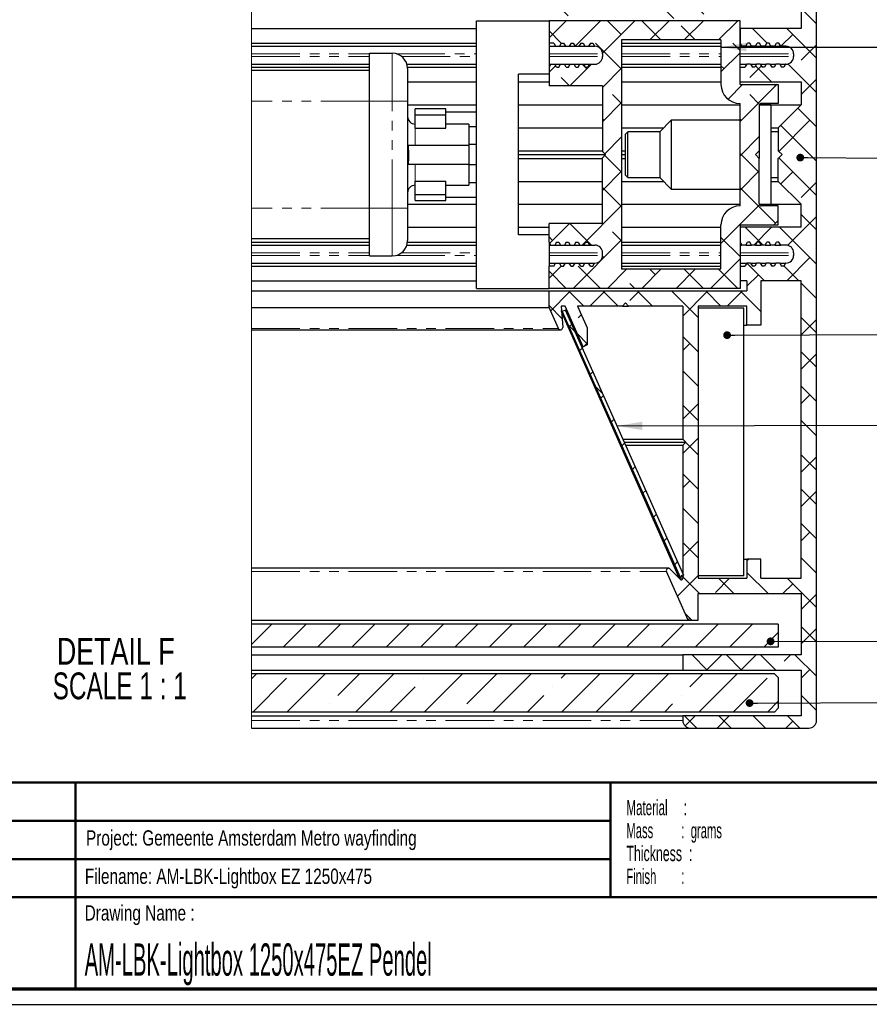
# Paper-space layout 'Section D EZ' of a CAD drawing. Header units: millimetres. Extents: x 7 to 291, y 7 to 204.
# Tile 2 of 4: x 66 to 177, y 7 to 136. Entities that reach past the tile are written whole.
import ezdxf

# ---------------------------------------------------------------- set-up
doc = ezdxf.new("R2010")
doc.units = ezdxf.units.MM
doc.linetypes.add('PHANTOM', pattern=[12.7, 6.35, -1.27, 1.27, -1.27, 1.27, -1.27])
for name, color, linetype in [('LAYER1', 7, 'Continuous'), ('LAYER2', 7, 'Continuous'), ('LOGO', 7, 'Continuous')]:
    doc.layers.add(name, color=color, linetype=linetype)
doc.styles.add('SLDTEXTSTYLE1', font='TXT', dxfattribs={"width": 0.75})
doc.styles.add('SLDTEXTSTYLE4', font='TXT', dxfattribs={"width": 0.5675})
doc.styles.add('SLDTEXTSTYLE5', font='TXT', dxfattribs={"width": 0.55})
doc.styles.add('SLDTEXTSTYLE6', font='TXT', dxfattribs={"width": 0.605})
doc.styles.add('SLDTEXTSTYLE7', font='TXT', dxfattribs={"width": 0.549})
doc.styles.add('SLDTEXTSTYLE8', font='TXT', dxfattribs={"width": 0.467045})
doc.styles.add('SLDTEXTSTYLE9', font='TXT', dxfattribs={"width": 0.681818})
doc.dimstyles.new('SLDDIMSTYLE2', dxfattribs={"dimtxt": 0.18, "dimasz": 3.302, "dimexe": 0, "dimexo": 0.0625, "dimgap": 0, "dimtad": 0, "dimtih": 1, "dimtoh": 1, "dimdec": 0, "dimrnd": 1e-09, "dimzin": 0, "dimdsep": 46, "dimtxsty": 'Standard', "dimsah": 1, "dimcen": 0.09, "dimadec": 0, "dimazin": 0, "dimtfac": 3.302, "dimtdec": 0, "dimtofl": 0, "dimtmove": 0, "dimatfit": 3, "dimfxl": 1, "dimfrac": 2, "dimtolj": 1, "dimtzin": 0, "dimarcsym": 0})
doc.dimstyles.new('SLDDIMSTYLE5', dxfattribs={"dimtxt": 0.18, "dimasz": 1.016, "dimexe": 0, "dimexo": 0.0625, "dimgap": 0, "dimtad": 0, "dimtih": 1, "dimtoh": 1, "dimdec": 0, "dimrnd": 1e-09, "dimzin": 0, "dimdsep": 46, "dimtxsty": 'Standard', "dimblk1": 'DOT', "dimblk2": 'DOT', "dimsah": 1, "dimcen": 0.09, "dimadec": 0, "dimazin": 0, "dimtfac": 1.016, "dimtdec": 0, "dimtofl": 0, "dimtmove": 0, "dimatfit": 3, "dimldrblk": 'DOT', "dimfxl": 1, "dimfrac": 2, "dimtolj": 1, "dimtzin": 0, "dimarcsym": 0})

# ---------------------------------------------------------------- blocks, each defined once
blk = doc.blocks.new('SW_NOTE_0_20')
at = {"layer": 'LOGO', "color": 0, "char_height": 2, "attachment_point": 1}
for s, insert, style in [('Material     :', (0, 2.58), 'SLDTEXTSTYLE4'), ('Mass         :  grams', (0, -0.42), 'SLDTEXTSTYLE5'), ('Thickness  :', (0, -3.42), 'SLDTEXTSTYLE6'), ('Finish        :', (0, -6.42), 'SLDTEXTSTYLE7')]:
    blk.add_mtext(s, dxfattribs=dict(at, insert=insert, style=style))
blk = doc.blocks.new('SW_HATCH_1')
at = {"color": 0, "linetype": 'Continuous', "lineweight": 18}
for p, q in [((15.87, 7.5), (17.37, 6)), ((20.67, 7.2), (19.47, 6)), ((20.36, 7.5), (22.76, 5.1)), ((25.46, 7.5), (23.46, 5.5)), ((24.85, 7.5), (26.85, 5.5)), ((29.95, 7.5), (28.52, 6.07)), ((29.34, 7.5), (32.76, 4.08)), ((-39.3, 4.3), (-40.8, 5.8)), ((-39.1, 5.8), (-40.6, 4.3)), ((-34.61, 5.8), (-36.11, 4.3)), ((-30.97, 4.95), (-31.82, 5.8)), ((-30.12, 5.8), (-31.62, 4.3)), ((-25.83, 4.3), (-27.33, 5.8)), ((-25.63, 5.8), (-27.13, 4.3)), ((-21.34, 4.3), (-22.84, 5.8)), ((-21.14, 5.8), (-22.64, 4.3)), ((-16.65, 5.8), (-18.15, 4.3)), ((-13.01, 4.95), (-13.86, 5.8)), ((-12.16, 5.8), (-13.66, 4.3)), ((-7.87, 4.3), (-9.37, 5.8)), ((-7.67, 5.8), (-9.17, 4.3)), ((-3.38, 4.3), (-4.88, 5.8)), ((-3.18, 5.8), (-4.68, 4.3)), ((1.31, 5.8), (-0.19, 4.3)), ((4.95, 4.95), (4.1, 5.8)), ((5.8, 5.8), (4.3, 4.3)), ((10.09, 4.3), (8.59, 5.8)), ((10.29, 5.8), (8.79, 4.3)), ((14.58, 4.3), (13.08, 5.8)), ((14.78, 5.8), (13.28, 4.3)), ((-0.19, 4.3), (-2.24, 2.25)), ((1.11, 4.3), (3.11, 2.3)), ((4.3, 4.3), (3.83, 3.83)), ((5.6, 4.3), (7.6, 2.3)), ((10.09, 4.3), (12.78, 1.61)), ((19.41, 3.96), (21.06, 2.31)), ((22.76, 4.8), (21.79, 3.83)), ((31.89, 4.95), (30.76, 3.82)), ((-2.24, 3.16), (0.26, 0.66)), ((7.2, 2.71), (6.79, 2.3)), ((12.68, 3.7), (11.03, 2.05)), ((16.78, 3.31), (15.05, 1.58)), ((15.58, 3.3), (18.01, 0.87)), ((13.01, 1.38), (14.09, 0.3)), ((30.76, 1.59), (32.76, -0.41)), ((0, 0), (-2.24, -2.24)), ((4.49, 0), (1.17, -3.32)), ((8.98, 0), (4.76, -4.22)), ((7.2, -1.78), (5.41, 0)), ((12.4, -2.5), (9.9, 0)), ((13.47, 0), (10.97, -2.5)), ((17.96, 0), (15.46, -2.5)), ((22.45, 0), (19.95, -2.5)), ((16.89, -2.5), (15.05, -0.66)), ((24.37, -1), (26.3, -2.93)), ((28.86, -1), (32.76, -4.9)), ((-0.64, -2.93), (-2.24, -1.33)), ((29.65, -1.78), (28.11, -3.33)), ((7.26, -6.34), (3.83, -2.91)), ((22.76, -3.88), (21.79, -2.91)), ((32.76, -3.16), (30.77, -5.15)), ((22.76, -4.18), (20.26, -6.68)), ((-1.38, -5.87), (-2.24, -6.73)), ((3.31, -5.67), (0.48, -8.5)), ((2.71, -6.27), (2.11, -5.67)), ((7.26, -6.21), (4.76, -8.71)), ((20.67, -6.27), (20.26, -5.87)), ((25.54, -5.9), (24.03, -7.4)), ((24.77, -5.89), (26.88, -8)), ((29.01, -5.64), (32.76, -9.39)), ((0.44, -8.5), (-0.66, -7.4)), ((32.76, -7.65), (30.76, -9.65)), ((23.13, -8.3), (21.19, -10.24)), ((27.62, -8.3), (22.76, -13.16)), ((27.4, -8.52), (27.18, -8.3)), ((7.26, -10.83), (6.07, -9.64)), ((25.32, -10.93), (24.03, -9.64)), ((7.26, -10.7), (4.76, -13.2)), ((30.32, -11.44), (32.76, -13.88)), ((4.95, -13.01), (4.76, -12.82)), ((22.91, -13.01), (22.76, -12.86)), ((31.89, -13.01), (27.83, -17.07)), ((28.08, -13.69), (32.76, -18.37)), ((7.26, -15.19), (5.06, -17.39)), ((25.26, -15.15), (22.76, -17.65)), ((7.2, -19.75), (5.06, -17.61)), ((25.16, -19.75), (22.76, -17.35)), ((27.83, -17.93), (32.76, -22.86)), ((7.26, -19.68), (4.76, -22.18)), ((25.26, -19.64), (22.76, -22.14)), ((29.65, -19.75), (28.08, -21.31)), ((7.26, -24.3), (4.76, -21.8)), ((27.4, -26.48), (22.76, -21.84)), ((32.76, -21.12), (30.77, -23.11)), ((7.26, -24.17), (2.11, -29.33)), ((25.32, -24.07), (20.26, -29.13)), ((32.76, -25.61), (29.01, -29.36)), ((30.76, -25.35), (32.76, -27.35)), ((0.44, -26.5), (-2.14, -29.08)), ((3.31, -29.33), (0.48, -26.5)), ((23.43, -27), (25.76, -29.33)), ((26.88, -27), (24.56, -29.33)), ((27.76, -26.12), (27.18, -26.7)), ((27.92, -27), (32.76, -31.84)), ((-1.78, -28.73), (-2.24, -28.27)), ((7.26, -28.79), (6.07, -27.6)), ((22.76, -30.82), (20.26, -28.32)), ((7.26, -28.66), (0.92, -35)), ((4.95, -30.97), (4.76, -30.78)), ((-0.64, -32.07), (-2.24, -33.67)), ((4.49, -35), (1.58, -32.09)), ((22.76, -31.12), (18.88, -35)), ((23.62, -31.68), (25.94, -34)), ((28.49, -32.06), (30.43, -34)), ((31.89, -30.97), (28.86, -34)), ((0, -35), (-2.24, -32.76)), ((7.91, -32.5), (5.41, -35)), ((12.4, -32.5), (9.9, -35)), ((11.69, -33.22), (10.97, -32.5)), ((16.89, -32.5), (14.39, -35)), ((17.96, -35), (15.46, -32.5)), ((22.45, -35), (19.95, -32.5)), ((25.16, -33.22), (23.66, -34.71)), ((8.98, -35), (8.32, -34.34)), ((30.76, -34.33), (32.76, -36.33)), ((0.46, -35.46), (-2.03, -37.95)), ((0.3, -35.3), (2.3, -37.3)), ((5.11, -35.3), (3.11, -37.3)), ((4.79, -35.3), (6.79, -37.3)), ((9.6, -35.3), (8.32, -36.58)), ((9.28, -35.3), (11.28, -37.3)), ((13.77, -35.3), (17.26, -38.79)), ((18.42, -35.46), (15.26, -38.62)), ((18.26, -35.3), (20.26, -37.3)), ((23.07, -35.3), (21.07, -37.3)), ((22.75, -35.3), (25.46, -38.01)), ((-2.24, -37.25), (-0.52, -38.97)), ((2, -38.41), (1.58, -38.83)), ((1.22, -40.71), (0.23, -39.72)), ((0.75, -39.66), (0.37, -40.04)), ((30.76, -38.82), (32.76, -40.82)), ((32.76, -39.08), (30.77, -41.07)), ((1.51, -41), (2.76, -42.25)), ((2.76, -42.14), (2.31, -42.59)), ((15.26, -41.28), (17.26, -43.28)), ((16.18, -42.2), (15.26, -43.11)), ((2.13, -42.77), (1.76, -43.15)), ((30.76, -43.31), (32.76, -45.31)), ((32.76, -43.57), (30.76, -45.57)), ((3.52, -45.87), (3.14, -46.25)), ((15.26, -45.77), (17.26, -47.77)), ((4.82, -48.8), (3.83, -47.81)), ((30.76, -47.8), (32.76, -49.8)), ((4.9, -48.98), (4.52, -49.36)), ((17.26, -50.09), (15.26, -52.09)), ((31.89, -48.93), (30.76, -50.06)), ((15.26, -50.26), (17.26, -52.26)), ((6.28, -52.09), (5.9, -52.47)), ((30.76, -52.29), (32.76, -54.29)), ((7.67, -55.19), (7.29, -55.57)), ((17.26, -54.58), (15.26, -56.58)), ((15.64, -55.13), (17.26, -56.75)), ((30.76, -56.78), (32.76, -58.78)), ((32.76, -57.04), (30.77, -59.03)), ((9.05, -58.3), (8.67, -58.68)), ((15.26, -59.24), (17.26, -61.24)), ((16.18, -60.16), (15.26, -61.07)), ((10.43, -61.41), (10.05, -61.79)), ((30.76, -61.27), (32.76, -63.27)), ((32.76, -61.53), (30.76, -63.53)), ((15.26, -63.73), (17.26, -65.73)), ((11.82, -64.52), (11.44, -64.89)), ((30.76, -65.76), (32.76, -67.76)), ((31.89, -66.89), (30.76, -68.02)), ((13.2, -67.62), (12.82, -68)), ((17.26, -68.05), (15.26, -70.05)), ((15.26, -68.22), (17.26, -70.22)), ((14.58, -70.73), (14.2, -71.11)), ((23.89, -70.4), (23.66, -70.63)), ((30.76, -70.25), (32.76, -72.25)), ((17.26, -72.54), (14.57, -75.24)), ((15.18, -72.63), (15.05, -72.5)), ((15.26, -72.71), (17.45, -74.9)), ((21.39, -72.9), (19.54, -74.75)), ((19.94, -72.9), (21.94, -74.9)), ((23.66, -72.13), (26.43, -74.9)), ((28.92, -72.9), (32.76, -76.74)), ((29.65, -73.63), (28.37, -74.9)), ((32.76, -75), (30.77, -76.99)), ((15.58, -77.52), (16.46, -78.4)), ((16.18, -78.12), (15.95, -78.34)), ((-38.49, -78.9), (-41.16, -81.57)), ((-34, -78.9), (-37, -81.9)), ((-29.51, -78.9), (-32.51, -81.9)), ((-25.02, -78.9), (-28.02, -81.9)), ((-20.53, -78.9), (-23.53, -81.9)), ((-16.04, -78.9), (-19.04, -81.9)), ((-11.55, -78.9), (-14.55, -81.9)), ((-7.06, -78.9), (-10.06, -81.9)), ((-2.57, -78.9), (-5.57, -81.9)), ((1.92, -78.9), (-1.08, -81.9)), ((6.41, -78.9), (3.41, -81.9)), ((10.9, -78.9), (7.9, -81.9)), ((15.39, -78.9), (12.39, -81.9)), ((19.88, -78.9), (16.88, -81.9)), ((24.37, -78.9), (21.37, -81.9)), ((30.76, -79.23), (32.76, -81.23)), ((32.76, -79.49), (30.76, -81.49)), ((27.76, -80), (25.86, -81.9)), ((16.47, -82.9), (18.47, -84.9)), ((20.37, -82.9), (18.37, -84.9)), ((20.96, -82.9), (22.96, -84.9)), ((24.86, -82.9), (22.86, -84.9)), ((25.45, -82.9), (27.45, -84.9)), ((29.35, -82.9), (28.52, -83.73)), ((29.94, -82.9), (32.76, -85.72)), ((31.89, -84.85), (30.76, -85.98)), ((-40.5, -85.4), (-41.16, -86.06)), ((-41.01, -90.4), (-36.58, -85.97)), ((-31.52, -85.4), (-36.52, -90.4)), ((-29.85, -88.22), (-27.03, -85.4)), ((-22.54, -85.4), (-27.54, -90.4)), ((-18.62, -85.97), (-18.62, -85.97)), ((-13.56, -85.4), (-18.56, -90.4)), ((-13.01, -89.34), (-9.07, -85.4)), ((-4.58, -85.4), (-9.58, -90.4)), ((-0.66, -85.97), (-0.09, -85.4)), ((4.4, -85.4), (-0.6, -90.4)), ((3.89, -90.4), (8.89, -85.4)), ((13.38, -85.4), (8.38, -90.4)), ((16.18, -87.1), (17.87, -85.4)), ((22.36, -85.4), (17.36, -90.4)), ((21.85, -90.4), (26.28, -85.97)), ((-23.05, -90.4), (-19.75, -87.1)), ((-1.78, -87.1), (-1.78, -87.1)), ((-5.09, -90.4), (-2.91, -88.22)), ((15.05, -88.22), (15.05, -88.22)), ((30.76, -88.21), (32.76, -90.21)), ((-30.97, -89.34), (-30.97, -89.34)), ((12.87, -90.4), (13.93, -89.34)), ((27.76, -88.98), (26.34, -90.4)), ((15.49, -90.9), (17.09, -92.5)), ((16.86, -90.9), (15.56, -92.21)), ((21.35, -90.9), (19.75, -92.5)), ((19.98, -90.9), (21.58, -92.5)), ((24.47, -90.9), (26.07, -92.5)), ((28.96, -90.9), (30.56, -92.5)), ((29.65, -91.59), (28.73, -92.5))]:
    blk.add_line(p, q, dxfattribs=at)
blk = doc.blocks.new('SW_NOTE_0_21')
at = {"layer": 'LOGO', "color": 0, "char_height": 3.5, "attachment_point": 2}
for s, insert, style in [('DETAIL F', (8.91, 4.51), 'SLDTEXTSTYLE1'), ('SCALE 1 : 1', (9.43, -0.01), 'SLDTEXTSTYLE9')]:
    blk.add_mtext(s, dxfattribs=dict(at, insert=insert, style=style))
blk = doc.blocks.new('_Dot')
at = {"color": 0, "linetype": 'ByBlock', "lineweight": -2}
blk.add_line((-0.5, 0), (-1, 0), dxfattribs=at)
at = {"color": 0, "linetype": 'ByBlock', "const_width": 0.5}
blk.add_lwpolyline([(-0.25, 0, 1), (0.25, 0, 1)], format="xyb", close=True, dxfattribs=at)

psp = doc.layouts.new('Section D EZ')

# ---------------------------------------------------------------- linework, layer by layer
at = {"color": 7, "linetype": 'Continuous', "lineweight": 18}
psp.add_line((96.6, 142.9), (96.6, 42.9), dxfattribs=at)
at = {"color": 7, "linetype": 'Continuous', "lineweight": 25}
for p, q in [((170.53, 43.9), (170.53, 142.4)), ((168.53, 140.9), (168.53, 134.4)), ((126.03, 100.4), (126.03, 135.4)), ((126.03, 135.4), (135.53, 135.4)), ((160.53, 135.4), (135.53, 135.4)), ((135.53, 135.4), (135.53, 132.47)), ((160.53, 127.09), (160.53, 135.4)), ((96.6, 134.4), (126.03, 134.4)), ((160.53, 134.4), (160.53, 132.47)), ((168.53, 134.4), (160.53, 134.4)), ((158.03, 132.9), (145.03, 132.9)), ((145.03, 132.9), (145.03, 102.9)), ((158.03, 132.9), (158.03, 127.09)), ((96.6, 132.47), (126.03, 132.47)), ((96.6, 132.07), (126.03, 132.07)), ((136.17, 132.47), (135.53, 132.47)), ((135.53, 132.47), (135.53, 129.32)), ((135.53, 132.07), (136.4, 132.07)), ((136.17, 132.47), (136.4, 132.07)), ((136.4, 132.07), (136.9, 132.07)), ((137.14, 132.47), (136.9, 132.07)), ((136.9, 132.07), (137.67, 132.07)), ((137.14, 132.47), (137.44, 132.47)), ((137.44, 132.47), (137.67, 132.07)), ((137.67, 132.07), (138.17, 132.07)), ((138.41, 132.47), (138.17, 132.07)), ((138.17, 132.07), (138.94, 132.07)), ((138.41, 132.47), (138.71, 132.47)), ((138.71, 132.47), (138.94, 132.07)), ((138.94, 132.07), (139.44, 132.07)), ((139.68, 132.47), (139.44, 132.07)), ((139.44, 132.07), (140.21, 132.07)), ((139.68, 132.47), (139.98, 132.47)), ((139.98, 132.47), (140.21, 132.07)), ((140.21, 132.07), (140.71, 132.07)), ((140.95, 132.47), (140.71, 132.07)), ((140.71, 132.07), (141.48, 132.07)), ((140.95, 132.47), (141.25, 132.47)), ((141.25, 132.47), (141.48, 132.07)), ((141.48, 132.07), (141.53, 132.07)), ((145.03, 132.47), (158.03, 132.47)), ((145.03, 132.07), (158.03, 132.07)), ((160.53, 132.47), (160.76, 132.07)), ((160.53, 132.07), (160.76, 132.07)), ((161.27, 132.07), (160.76, 132.07)), ((161.27, 132.07), (161.5, 132.47)), ((161.27, 132.07), (162.03, 132.07)), ((161.8, 132.47), (161.5, 132.47)), ((162.03, 132.07), (161.8, 132.47)), ((162.54, 132.07), (162.03, 132.07)), ((162.54, 132.07), (162.77, 132.47)), ((162.54, 132.07), (163.3, 132.07)), ((163.07, 132.47), (162.77, 132.47)), ((163.3, 132.07), (163.07, 132.47)), ((163.81, 132.07), (163.3, 132.07)), ((163.81, 132.07), (164.04, 132.47)), ((163.81, 132.07), (164.57, 132.07)), ((164.34, 132.47), (164.04, 132.47)), ((164.57, 132.07), (164.34, 132.47)), ((165.08, 132.07), (164.57, 132.07)), ((165.08, 132.07), (165.31, 132.47)), ((165.08, 132.07), (165.84, 132.07)), ((165.61, 132.47), (165.31, 132.47)), ((165.84, 132.07), (165.61, 132.47)), ((166.53, 132.07), (165.84, 132.07)), ((112.03, 131.15), (115.03, 131.15)), ((112.03, 124.9), (112.03, 131.15)), ((142.53, 131.07), (142.53, 130.72)), ((167.53, 131.07), (167.53, 130.72)), ((96.6, 129.72), (112.03, 129.72)), ((96.6, 129.32), (112.03, 129.32)), ((112.03, 128.9), (96.6, 128.9)), ((116.95, 129.72), (126.03, 129.72)), ((117.02, 129.32), (126.03, 129.32)), ((117.03, 129.15), (117.03, 124.9)), ((135.76, 129.72), (135.53, 129.32)), ((135.53, 129.72), (135.76, 129.72)), ((135.53, 129.32), (135.53, 126.9)), ((135.76, 129.72), (136.27, 129.72)), ((136.5, 129.32), (136.27, 129.72)), ((136.27, 129.72), (137.03, 129.72)), ((136.5, 129.32), (136.8, 129.32)), ((136.8, 129.32), (137.03, 129.72)), ((137.03, 129.72), (137.54, 129.72)), ((137.77, 129.32), (137.54, 129.72)), ((137.54, 129.72), (138.3, 129.72)), ((137.77, 129.32), (138.07, 129.32)), ((138.07, 129.32), (138.3, 129.72)), ((138.3, 129.72), (138.81, 129.72)), ((139.04, 129.32), (138.81, 129.72)), ((138.81, 129.72), (139.57, 129.72)), ((139.04, 129.32), (139.34, 129.32)), ((139.34, 129.32), (139.57, 129.72)), ((139.57, 129.72), (140.08, 129.72)), ((140.31, 129.32), (140.08, 129.72)), ((140.08, 129.72), (140.84, 129.72)), ((140.31, 129.32), (140.61, 129.32)), ((140.61, 129.32), (140.84, 129.72)), ((140.84, 129.72), (141.53, 129.72)), ((145.03, 129.72), (158.03, 129.72)), ((145.03, 129.32), (158.03, 129.32)), ((160.53, 129.72), (161.4, 129.72)), ((160.53, 127.4), (160.53, 129.32)), ((160.53, 129.32), (161.17, 129.32)), ((161.4, 129.72), (161.17, 129.32)), ((161.9, 129.72), (161.4, 129.72)), ((161.9, 129.72), (162.14, 129.32)), ((161.9, 129.72), (162.67, 129.72)), ((162.44, 129.32), (162.14, 129.32)), ((162.67, 129.72), (162.44, 129.32)), ((163.17, 129.72), (162.67, 129.72)), ((163.17, 129.72), (163.41, 129.32)), ((163.17, 129.72), (163.94, 129.72)), ((163.71, 129.32), (163.41, 129.32)), ((163.94, 129.72), (163.71, 129.32)), ((164.44, 129.72), (163.94, 129.72)), ((164.44, 129.72), (164.68, 129.32)), ((164.44, 129.72), (165.21, 129.72)), ((164.98, 129.32), (164.68, 129.32)), ((165.21, 129.72), (164.98, 129.32)), ((165.71, 129.72), (165.21, 129.72)), ((165.71, 129.72), (165.95, 129.32)), ((165.71, 129.72), (166.48, 129.72)), ((166.25, 129.32), (165.95, 129.32)), ((166.48, 129.72), (166.25, 129.32)), ((166.53, 129.72), (166.48, 129.72)), ((135.53, 128.4), (131.53, 128.4)), ((131.53, 107.4), (131.53, 128.4)), ((117.03, 127.4), (126.03, 127.4)), ((131.53, 127.4), (135.53, 127.4)), ((142.53, 126.9), (135.53, 126.9)), ((142.53, 126.9), (142.53, 118.3)), ((145.03, 127.4), (158.03, 127.4)), ((160.53, 127.4), (168.53, 127.4)), ((160.53, 127.09), (165.53, 127.09)), ((165.53, 127.09), (165.53, 124.59)), ((168.53, 127.4), (168.53, 124.4)), ((112.03, 110.9), (112.03, 124.9)), ((117.03, 124.9), (117.03, 110.9)), ((117.03, 124.4), (126.03, 124.4)), ((122.03, 123.9), (118.03, 123.9)), ((118.03, 123.09), (118.03, 123.9)), ((122.03, 123.09), (122.03, 123.9)), ((131.53, 124.4), (142.53, 124.4)), ((145.03, 124.4), (160.53, 124.4)), ((160.53, 111.2), (160.53, 124.59)), ((163.03, 124.29), (163.03, 118.39)), ((164.53, 124.4), (163.05, 124.4)), ((163.05, 124.4), (168.53, 124.4)), ((165.53, 124.59), (163.33, 124.59)), ((164.53, 124.4), (164.53, 111.4)), ((168.53, 124.4), (165.53, 121.4)), ((118.03, 123.09), (122.03, 123.09)), ((118.03, 121.36), (118.03, 123.09)), ((126.03, 123.44), (122.03, 123.44)), ((122.03, 121.36), (122.03, 123.09)), ((151.53, 122.4), (150.03, 120.9)), ((160.53, 122.4), (151.53, 122.4)), ((151.53, 122.4), (151.53, 113.4)), ((118.03, 121.36), (122.03, 121.36)), ((125.03, 121.9), (122.03, 121.9)), ((125.03, 121.9), (125.03, 119.15)), ((125.03, 121.59), (126.03, 121.59)), ((131.53, 121.4), (142.53, 121.4)), ((145.03, 121.4), (150.53, 121.4)), ((164.53, 121.4), (165.53, 121.4)), ((165.53, 121.4), (165.53, 118.4)), ((145.83, 120.9), (145.53, 120.57)), ((145.53, 115.22), (145.53, 120.57)), ((150.03, 120.9), (145.83, 120.9)), ((145.83, 114.9), (145.83, 120.9)), ((150.03, 120.9), (150.03, 114.9)), ((165.53, 120.9), (164.53, 120.9)), ((117.09, 119.15), (125.03, 119.15)), ((125.03, 119.25), (126.03, 119.25)), ((125.03, 119.15), (125.03, 116.65)), ((131.53, 118.4), (142.53, 118.4)), ((131.53, 117.9), (142.93, 117.9)), ((131.53, 117.4), (142.53, 117.4)), ((142.93, 117.9), (142.53, 118.3)), ((142.93, 117.9), (142.53, 117.5)), ((142.53, 108.9), (142.53, 117.5)), ((145.03, 118.4), (145.53, 118.4)), ((145.03, 117.9), (145.53, 117.9)), ((145.03, 117.4), (145.53, 117.4)), ((163.03, 118.39), (162.53, 117.9)), ((163.03, 117.4), (162.53, 117.9)), ((163.03, 118.4), (163.03, 117.4)), ((163.03, 111.5), (163.03, 117.4)), ((165.53, 118.4), (166.03, 117.9)), ((166.03, 117.9), (165.53, 117.4)), ((165.53, 114.4), (165.53, 117.4)), ((117.09, 116.65), (125.03, 116.65)), ((125.03, 116.65), (125.03, 113.9)), ((126.03, 116.55), (125.03, 116.55)), ((145.53, 115.22), (145.83, 114.9)), ((145.83, 114.9), (150.03, 114.9)), ((150.03, 114.9), (151.53, 113.4)), ((164.53, 114.9), (165.53, 114.9)), ((118.03, 114.43), (122.03, 114.43)), ((118.03, 112.7), (118.03, 114.43)), ((122.03, 112.7), (122.03, 114.43)), ((122.03, 113.9), (125.03, 113.9)), ((126.03, 114.2), (125.03, 114.2)), ((131.53, 114.4), (142.53, 114.4)), ((145.03, 114.4), (150.53, 114.4)), ((151.53, 113.4), (160.53, 113.4)), ((164.53, 114.4), (165.53, 114.4)), ((168.53, 111.4), (165.53, 114.4)), ((118.03, 111.9), (118.03, 112.7)), ((118.03, 112.7), (122.03, 112.7)), ((122.03, 111.9), (122.03, 112.7)), ((122.03, 112.35), (126.03, 112.35)), ((112.03, 104.65), (112.03, 110.9)), ((117.03, 111.4), (126.03, 111.4)), ((117.03, 110.9), (117.03, 106.65)), ((118.03, 111.9), (122.03, 111.9)), ((131.53, 111.4), (142.53, 111.4)), ((145.03, 111.4), (160.53, 111.4)), ((163.05, 111.4), (164.53, 111.4)), ((163.05, 111.4), (168.53, 111.4)), ((165.53, 111.2), (163.33, 111.2)), ((165.53, 108.7), (165.53, 111.2)), ((168.53, 108.4), (168.53, 111.4)), ((117.03, 108.4), (126.03, 108.4)), ((131.53, 108.4), (135.53, 108.4)), ((135.53, 106.47), (135.53, 108.9)), ((142.53, 108.9), (135.53, 108.9)), ((145.03, 108.4), (158.03, 108.4)), ((158.03, 102.9), (158.03, 108.7)), ((160.53, 108.7), (165.53, 108.7)), ((160.53, 108.7), (160.53, 100.4)), ((160.53, 108.4), (160.53, 106.47)), ((168.53, 108.4), (160.53, 108.4)), ((112.03, 106.9), (96.6, 106.9)), ((135.53, 107.4), (131.53, 107.4)), ((96.6, 106.47), (112.03, 106.47)), ((96.6, 106.07), (112.03, 106.07)), ((116.95, 106.07), (126.03, 106.07)), ((117.02, 106.47), (126.03, 106.47)), ((135.76, 106.07), (135.53, 106.47)), ((135.53, 106.47), (135.53, 103.32)), ((135.53, 106.07), (135.76, 106.07)), ((135.76, 106.07), (136.27, 106.07)), ((136.5, 106.47), (136.27, 106.07)), ((136.27, 106.07), (137.03, 106.07)), ((136.5, 106.47), (136.8, 106.47)), ((136.8, 106.47), (137.03, 106.07)), ((137.03, 106.07), (137.54, 106.07)), ((137.77, 106.47), (137.54, 106.07)), ((137.54, 106.07), (138.3, 106.07)), ((137.77, 106.47), (138.07, 106.47)), ((138.07, 106.47), (138.3, 106.07)), ((138.3, 106.07), (138.81, 106.07)), ((139.04, 106.47), (138.81, 106.07)), ((138.81, 106.07), (139.57, 106.07)), ((139.04, 106.47), (139.34, 106.47)), ((139.34, 106.47), (139.57, 106.07)), ((139.57, 106.07), (140.08, 106.07)), ((140.31, 106.47), (140.08, 106.07)), ((140.08, 106.07), (140.84, 106.07)), ((140.31, 106.47), (140.61, 106.47)), ((140.61, 106.47), (140.84, 106.07)), ((140.84, 106.07), (141.53, 106.07)), ((145.03, 106.47), (158.03, 106.47)), ((145.03, 106.07), (158.03, 106.07)), ((160.53, 106.47), (160.76, 106.07)), ((160.53, 106.07), (160.76, 106.07)), ((161.27, 106.07), (160.76, 106.07)), ((161.27, 106.07), (161.5, 106.47)), ((161.27, 106.07), (162.03, 106.07)), ((161.8, 106.47), (161.5, 106.47)), ((162.03, 106.07), (161.8, 106.47)), ((162.54, 106.07), (162.03, 106.07)), ((162.54, 106.07), (162.77, 106.47)), ((162.54, 106.07), (163.3, 106.07)), ((163.07, 106.47), (162.77, 106.47)), ((163.3, 106.07), (163.07, 106.47)), ((163.81, 106.07), (163.3, 106.07)), ((163.81, 106.07), (164.04, 106.47)), ((163.81, 106.07), (164.57, 106.07)), ((164.34, 106.47), (164.04, 106.47)), ((164.57, 106.07), (164.34, 106.47)), ((165.08, 106.07), (164.57, 106.07)), ((165.08, 106.07), (165.31, 106.47)), ((165.08, 106.07), (165.84, 106.07)), ((165.61, 106.47), (165.31, 106.47)), ((165.84, 106.07), (165.61, 106.47)), ((166.53, 106.07), (165.84, 106.07)), ((112.03, 104.65), (115.03, 104.65)), ((142.53, 104.72), (142.53, 105.07)), ((167.53, 105.07), (167.53, 104.72)), ((96.6, 103.72), (126.03, 103.72)), ((96.6, 103.32), (126.03, 103.32)), ((135.53, 103.72), (136.4, 103.72)), ((135.53, 100.4), (135.53, 103.32)), ((136.17, 103.32), (135.53, 103.32)), ((136.17, 103.32), (136.4, 103.72)), ((136.4, 103.72), (136.9, 103.72)), ((137.14, 103.32), (136.9, 103.72)), ((136.9, 103.72), (137.67, 103.72)), ((137.14, 103.32), (137.44, 103.32)), ((137.44, 103.32), (137.67, 103.72)), ((137.67, 103.72), (138.17, 103.72)), ((138.41, 103.32), (138.17, 103.72)), ((138.17, 103.72), (138.94, 103.72)), ((138.41, 103.32), (138.71, 103.32)), ((138.71, 103.32), (138.94, 103.72)), ((138.94, 103.72), (139.44, 103.72)), ((139.68, 103.32), (139.44, 103.72)), ((139.44, 103.72), (140.21, 103.72)), ((139.68, 103.32), (139.98, 103.32)), ((139.98, 103.32), (140.21, 103.72)), ((140.21, 103.72), (140.71, 103.72)), ((140.95, 103.32), (140.71, 103.72)), ((140.71, 103.72), (141.48, 103.72)), ((140.95, 103.32), (141.25, 103.32)), ((141.25, 103.32), (141.48, 103.72)), ((141.48, 103.72), (141.53, 103.72)), ((145.03, 103.72), (158.03, 103.72)), ((145.03, 103.32), (158.03, 103.32)), ((160.53, 103.72), (161.4, 103.72)), ((160.53, 103.32), (160.53, 101.4)), ((160.53, 103.32), (161.17, 103.32)), ((161.4, 103.72), (161.17, 103.32)), ((161.9, 103.72), (161.4, 103.72)), ((161.9, 103.72), (162.14, 103.32)), ((161.9, 103.72), (162.67, 103.72)), ((162.44, 103.32), (162.14, 103.32)), ((162.67, 103.72), (162.44, 103.32)), ((163.17, 103.72), (162.67, 103.72)), ((163.17, 103.72), (163.41, 103.32)), ((163.17, 103.72), (163.94, 103.72)), ((163.71, 103.32), (163.41, 103.32)), ((163.94, 103.72), (163.71, 103.32)), ((164.44, 103.72), (163.94, 103.72)), ((164.44, 103.72), (164.68, 103.32)), ((164.44, 103.72), (165.21, 103.72)), ((164.98, 103.32), (164.68, 103.32)), ((165.21, 103.72), (164.98, 103.32)), ((165.71, 103.72), (165.21, 103.72)), ((165.71, 103.72), (165.95, 103.32)), ((165.71, 103.72), (166.48, 103.72)), ((166.25, 103.32), (165.95, 103.32)), ((166.48, 103.72), (166.25, 103.32)), ((166.53, 103.72), (166.48, 103.72)), ((158.03, 102.9), (145.03, 102.9)), ((96.6, 101.4), (126.03, 101.4)), ((161.43, 101.4), (160.53, 101.4)), ((161.43, 101.4), (161.43, 100.1)), ((168.53, 101.4), (163.23, 101.4)), ((163.23, 101.4), (163.23, 95.6)), ((168.53, 62.5), (168.53, 101.4)), ((96.6, 100.1), (135.53, 100.1)), ((126.03, 100.4), (135.53, 100.4)), ((160.53, 100.4), (135.53, 100.4)), ((135.53, 97.9), (135.53, 100.1)), ((135.53, 100.1), (161.43, 100.1)), ((96.6, 97.9), (135.53, 97.9)), ((136.75, 95.15), (135.53, 97.9)), ((137.63, 98.1), (137.13, 98.1)), ((137.13, 98.1), (137.32, 95.3)), ((140, 92.77), (137.63, 98.1)), ((145.13, 98.1), (139.27, 98.1)), ((139.27, 98.1), (140.53, 95.27)), ((145.13, 98.1), (145.53, 98.5)), ((145.13, 98.1), (145.93, 98.1)), ((145.93, 98.1), (145.53, 98.5)), ((153.03, 98.1), (145.93, 98.1)), ((153.03, 98.1), (153.03, 80.7)), ((161.43, 98.1), (155.03, 98.1)), ((155.03, 98.1), (155.03, 62.5)), ((161.43, 95.6), (161.43, 98.1)), ((137.18, 97.52), (137.17, 97.52)), ((137.18, 97.39), (137.18, 97.52)), ((137.18, 97.52), (137.24, 97.37)), ((137.18, 97.3), (152.53, 62.6)), ((137.7, 97.58), (137.24, 97.37)), ((137.24, 97.37), (152.7, 62.66)), ((137.27, 97.32), (152.53, 62.8)), ((153.15, 62.86), (137.7, 97.58)), ((161.03, 97.8), (155.03, 97.8)), ((161.03, 62.8), (161.03, 97.8)), ((161.03, 95.6), (161.43, 95.6)), ((163.23, 95.6), (161.43, 95.6)), ((96.6, 94.98), (137.02, 94.98)), ((140.53, 95.27), (140.53, 93.01)), ((139.28, 92.77), (139.29, 92.77)), ((139.84, 92.77), (140, 92.77)), ((140.53, 93.01), (140, 92.77)), ((144.62, 80.7), (144.67, 80.7)), ((144.79, 80.3), (144.84, 80.3)), ((144.97, 79.9), (145.02, 79.9)), ((145.21, 80.7), (153.03, 80.7)), ((145.39, 80.3), (153.43, 80.3)), ((145.57, 79.9), (153.03, 79.9)), ((153.03, 80.7), (153.43, 80.3)), ((153.43, 80.3), (153.03, 79.9)), ((153.03, 79.9), (153.03, 62.5)), ((161.03, 65), (161.43, 65)), ((161.43, 65), (161.43, 62.5)), ((163.23, 65), (161.43, 65)), ((163.23, 62.5), (163.23, 65)), ((151.17, 63.8), (96.6, 63.8)), ((153.74, 57), (150.9, 63.37)), ((152.69, 62.36), (151.39, 63.7)), ((152.53, 62.6), (152.46, 62.6)), ((152.53, 62.6), (152.53, 62.8)), ((152.7, 62.66), (153.15, 62.86)), ((161.03, 62.8), (155.03, 62.8)), ((155.03, 62.5), (161.43, 62.5)), ((163.23, 62.5), (168.53, 62.5)), ((155.03, 60.5), (168.53, 60.5)), ((155.03, 57), (155.03, 60.5)), ((168.53, 60.5), (168.53, 52.5)), ((96.6, 57), (153.74, 57)), ((153.74, 57), (155.03, 57)), ((165.53, 56.5), (96.6, 56.5)), ((165.53, 56.5), (165.53, 53.5)), ((165.53, 53.5), (96.6, 53.5)), ((96.6, 52.5), (153.03, 52.5)), ((153.03, 52.5), (153.03, 50.5)), ((168.53, 52.5), (153.03, 52.5)), ((96.6, 50.5), (153.03, 50.5)), ((153.03, 50.5), (168.53, 50.5)), ((168.53, 50.5), (168.53, 44.5)), ((165.03, 50), (96.6, 50)), ((165.03, 50), (165.53, 49.5)), ((165.53, 49.5), (165.53, 45.5)), ((165.53, 45.5), (165.03, 45)), ((165.03, 45), (96.6, 45)), ((96.6, 44.5), (153.03, 44.5)), ((153.03, 44.5), (153.03, 43.9)), ((168.53, 44.5), (153.03, 44.5)), ((96.6, 42.9), (154.03, 42.9)), ((154.03, 42.9), (169.53, 42.9))]:
    psp.add_line(p, q, dxfattribs=at)
at = {"color": 8, "linetype": 'PHANTOM', "lineweight": 18}
for p, q in [((96.6, 131.07), (112.03, 131.07)), ((96.6, 130.72), (112.03, 130.72)), ((115.03, 124.9), (115.03, 131.15)), ((115.57, 131.07), (126.03, 131.07)), ((116.26, 130.72), (126.03, 130.72)), ((135.53, 131.07), (142.53, 131.07)), ((135.53, 130.72), (142.53, 130.72)), ((145.03, 131.07), (158.03, 131.07)), ((145.03, 130.72), (158.03, 130.72)), ((160.53, 131.07), (167.53, 131.07)), ((160.53, 130.72), (167.53, 130.72)), ((112.03, 124.9), (96.6, 124.9)), ((112.03, 124.9), (115.03, 124.9)), ((117.03, 124.9), (115.03, 124.9)), ((115.03, 110.9), (115.03, 124.9)), ((118.03, 121.36), (118.03, 119.15)), ((118.03, 116.65), (118.03, 114.43)), ((112.03, 110.9), (96.6, 110.9)), ((112.03, 110.9), (115.03, 110.9)), ((117.03, 110.9), (115.03, 110.9)), ((115.03, 104.65), (115.03, 110.9)), ((96.6, 105.07), (112.03, 105.07)), ((96.6, 104.72), (112.03, 104.72)), ((115.57, 104.72), (126.03, 104.72)), ((116.26, 105.07), (126.03, 105.07)), ((135.53, 105.07), (142.53, 105.07)), ((135.53, 104.72), (142.53, 104.72)), ((145.03, 105.07), (158.03, 105.07)), ((145.03, 104.72), (158.03, 104.72)), ((160.53, 105.07), (167.53, 105.07)), ((160.53, 104.72), (167.53, 104.72)), ((96.6, 95.15), (136.75, 95.15)), ((96.6, 63.37), (150.9, 63.37)), ((152.55, 62.5), (153.03, 62.5)), ((96.6, 43.9), (153.03, 43.9))]:
    psp.add_line(p, q, dxfattribs=at)
at = {"color": 7, "linetype": 'Continuous', "lineweight": 25}
for centre, radius, start, end in [((141.53, 131.07), 1, 0.0003, 89.9988), ((166.53, 131.07), 1, 0.0003, 89.9988), ((115.03, 129.15), 2, 0.0004, 89.9988), ((141.53, 130.72), 1, 270.0012, 359.9995), ((166.53, 130.72), 1, 270.0012, 359.9995), ((160.53, 127.09), 2.5, 180.0005, 269.9995), ((163.33, 124.29), 0.3, 89.9985, 180.0029), ((118.03, 122.9), 1, 180.0003, 269.9988), ((118.03, 112.9), 1, 90.0012, 179.9997), ((160.53, 108.7), 2.5, 90.0004, 179.9996), ((163.33, 111.5), 0.3, 179.9964, 270.0015), ((115.03, 106.65), 2, 270.0012, 359.9996), ((141.53, 105.07), 1, 0.0004, 89.9988), ((166.53, 105.07), 1, 0.0004, 89.9988), ((141.53, 104.72), 1, 270.0012, 359.9996), ((166.53, 104.72), 1, 270.0012, 359.9996), ((137.02, 95.28), 0.3, 203.9993, 4.0005), ((151.17, 63.5), 0.3, 43.9975, 204.0062), ((152.83, 62.5), 0.2, 224.0052, 359.9961), ((154.03, 43.9), 1, 180.0003, 269.9988), ((169.53, 43.9), 1, 270.0012, 359.9997)]:
    psp.add_arc(centre, radius, start, end, dxfattribs=at)
psp.add_open_spline([(117.09, 119.15), (117.13, 118.48), (117.19, 117.64), (117.1, 116.81), (117.09, 116.65)], degree=3, knots=[0, 0, 0, 0, 0.801208, 1, 1, 1, 1], dxfattribs=at)
at = {"layer": 'LAYER1', "lineweight": 50}
for p, q in [((8.57, 35.78), (288.57, 35.78)), ((73.57, 35.78), (73.57, 8.78)), ((143.57, 35.78), (143.57, 20.78)), ((38.57, 30.78), (143.57, 30.78)), ((38.57, 25.78), (143.57, 25.78)), ((8.57, 20.78), (288.57, 20.78))]:
    psp.add_line(p, q, dxfattribs=at)
at = {"layer": 'LAYER2', "lineweight": 70}
psp.add_line((288.57, 8.78), (8.57, 8.78), dxfattribs=at)
at = {"layer": 'LOGO'}
psp.add_line((6.57, 6.78), (290.57, 6.78), dxfattribs=at)

# ---------------------------------------------------------------- block references
at = {"color": 7, "linetype": 'Continuous', "lineweight": 18}
psp.add_blockref('SW_HATCH_1', (137.77, 135.4), dxfattribs=at)
at = {"layer": 'LOGO'}
psp.add_blockref('SW_NOTE_0_21', (69.94, 50.19), dxfattribs=at)
at = {"layer": 'LOGO', "color": 218}
psp.add_blockref('SW_NOTE_0_20', (145.65, 30.93), dxfattribs=at)

# ---------------------------------------------------------------- texts
at = {"layer": 'LOGO', "char_height": 2, "attachment_point": 1, "style": 'SLDTEXTSTYLE1'}
for s, insert in [('Project: Gemeente Amsterdam Metro wayfinding', (74.96, 29.54)), ('Filename: AM-LBK-Lightbox EZ 1250x475', (74.8, 24.53)), ('Drawing Name :', (74.78, 19.74))]:
    psp.add_mtext(s, dxfattribs=dict(at, insert=insert))
at = {"layer": 'LOGO', "color": 218, "insert": (74.78, 14.76), "char_height": 4.2333, "attachment_point": 1, "style": 'SLDTEXTSTYLE8'}
psp.add_mtext('AM-LBK-Lightbox 1250x475EZ Pendel', dxfattribs=at)

# ---------------------------------------------------------------- leaders
at = {"layer": 'LOGO'}
for points, dimstyle in [([(158.03, 131.96), (184.63, 131.97)], 'SLDDIMSTYLE2'), ([(168.4, 117.51), (184.63, 117.44)], 'SLDDIMSTYLE5'), ([(158.83, 94.29), (184.63, 94.39)], 'SLDDIMSTYLE5'), ([(144.45, 82.42), (184.63, 82.51)], 'SLDDIMSTYLE2'), ([(164.52, 54.25), (184.63, 54.3)], 'SLDDIMSTYLE5'), ([(161.77, 46.18), (184.63, 46.25)], 'SLDDIMSTYLE5')]:
    psp.add_leader(points, dimstyle=dimstyle, dxfattribs=at)

doc.saveas('drawing.dxf')
